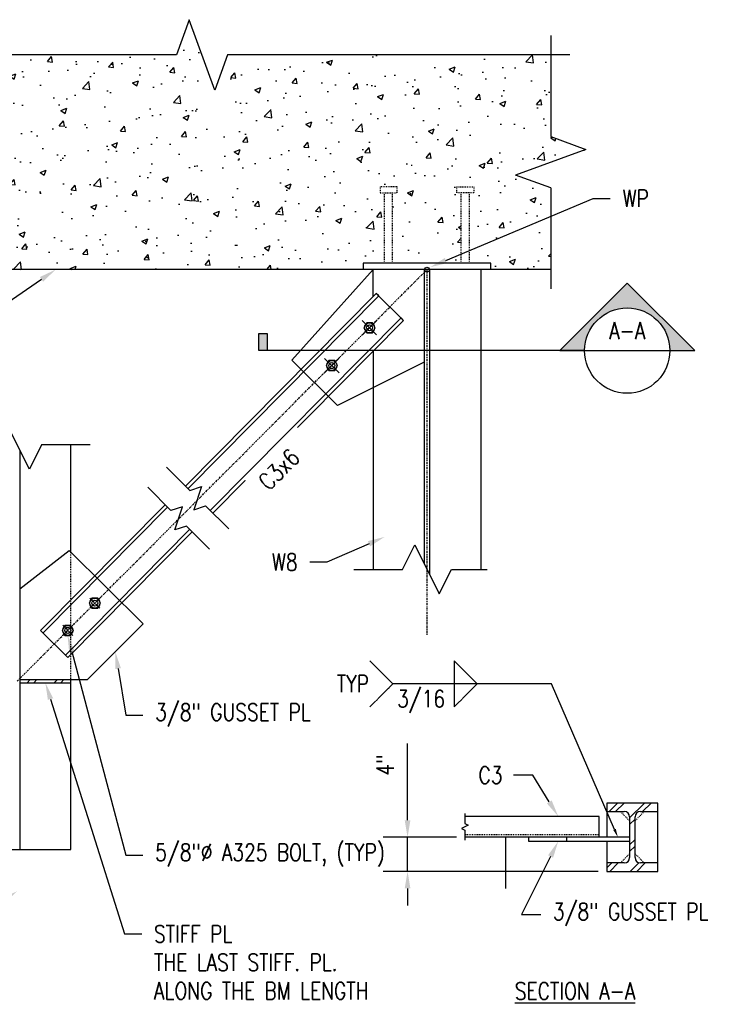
# Model space of a CAD drawing. Header units: inches. Extents: x -28 to 1146, y 41 to 191.
# Tile 12 of 13: x 642 to 724, y 50 to 165. Entities that reach past the tile are written whole.
import ezdxf
from ezdxf import colors
from ezdxf.entities.mleader import LeaderData, LeaderLine
from ezdxf.enums import TextEntityAlignment as Align
from ezdxf.math import Vec2, Vec3

# ---------------------------------------------------------------- set-up
doc = ezdxf.new("R2010")
doc.units = ezdxf.units.IN
doc.header["$MEASUREMENT"] = 0
for name, pattern in [('Center 1_4_', [0.53125, 0.25, -0.09375, 0.09375, -0.09375]), ('CENTER2', [1.125, 0.75, -0.125, 0.125, -0.125]), ('Dash', [0.25, 0.125, -0.125]), ('Hidden 3_32_', [0.140625, 0.09375, -0.046875])]:
    doc.linetypes.add(name, pattern=pattern)
doc.layers.add('A-WALL-PATT', color=8, linetype='Continuous', lineweight=18)
for name, color, linetype in [('G-ANNO-REFR', 2, 'Continuous'), ('M-DETL-PATT', 8, 'Continuous'), ('S-ANNO-DIMS', 1, 'Continuous'), ('S-ANNO-NOTE', 2, 'Continuous'), ('S-ANNO-SYMB', 2, 'Continuous'), ('S-DETL', 90, 'Continuous'), ('S-DETL-CNTR', 1, 'Center 1_4_'), ('S-DETL-HDLN', 1, 'Dash'), ('S-DETL-MEDM', 3, 'Continuous'), ('S-DETL-THIN', 1, 'Continuous')]:
    doc.layers.add(name, color=color, linetype=linetype)
doc.styles.add('Annotative', font='romans.shx', dxfattribs={"width": 0.8, "height": 0.125})
doc.styles.add('ROMANS', font='romans.shx', dxfattribs={"width": 0.8})
doc.dimstyles.new('Annotative', dxfattribs={"dimscale": 0, "dimtxt": 0.125, "dimasz": 0.125, "dimexe": 0.18, "dimexo": 0.0625, "dimgap": 0.09, "dimtad": 1, "dimdec": 3, "dimzin": 3, "dimdsep": 46, "dimlunit": 4, "dimtxsty": 'Annotative', "dimcen": 0.09, "dimclrt": 2, "dimazin": 2, "dimtfac": 1, "dimtdec": 3, "dimtmove": 0, "dimatfit": 0, "dimfxl": 1, "dimtfill": 1, "dimfrac": 2, "dimtolj": 1, "dimtzin": 0, "dimarcsym": 0})

# ---------------------------------------------------------------- blocks, each defined once
blk = doc.blocks.new('*D42')
at = {"layer": 'Defpoints', "color": 0, "transparency": 16777216}
for p in [(694.52, 69.51), (687.79, 65.51), (711.15, 65.51)]:
    blk.add_point(p, dxfattribs=at)
at = {"layer": 'S-ANNO-DIMS', "color": 0, "lineweight": -2, "transparency": 16777216}
for p, q in [((687.79, 71.51), (687.79, 80.51)), ((693.52, 69.51), (684.91, 69.51)), ((687.79, 65.51), (687.79, 69.51)), ((710.15, 65.51), (684.91, 65.51)), ((687.79, 63.51), (687.79, 61.51))]:
    blk.add_line(p, q, dxfattribs=at)
at = {"layer": 'S-ANNO-DIMS', "color": 0, "transparency": 16777216}
for points in [[(687.45, 71.51), (688.12, 71.51), (687.79, 69.51)], [(687.45, 63.51), (688.12, 63.51), (687.79, 65.51)]]:
    blk.add_solid(points, dxfattribs=at)
at = {"layer": 'S-ANNO-DIMS', "color": 2, "lineweight": -3, "transparency": 16777216, "insert": (685.16, 77.96), "char_height": 2, "width": 3.1065, "attachment_point": 5, "rotation": 90, "style": 'Annotative'}
blk.add_mtext('\\A1;4"', dxfattribs=at)
blk = doc.blocks.new('*U92')
at = {"layer": 'S-ANNO-DIMS', "color": 0, "linetype": 'CENTER2', "transparency": 16777216}
for p, q in [((-0.84, 0), (-0.12, 0)), ((0, 0.12), (0, 0.84)), ((0.12, 0), (0.84, 0)), ((0, -0.84), (0, -0.12))]:
    blk.add_line(p, q, dxfattribs=at)
at = {"layer": 'S-ANNO-DIMS', "color": 0, "linetype": 'Continuous', "transparency": 16777216}
for p, q in [((-0.06, 0), (0.06, 0)), ((0, -0.06), (0, 0.06))]:
    blk.add_line(p, q, dxfattribs=at)
blk = doc.blocks.new('*U93')
at = {"layer": 'S-ANNO-DIMS', "color": 0, "linetype": 'CENTER2', "transparency": 16777216}
for p, q in [((-0.84, 0), (-0.12, 0)), ((0, 0.12), (0, 0.84)), ((0.12, 0), (0.84, 0)), ((0, -0.84), (0, -0.12))]:
    blk.add_line(p, q, dxfattribs=at)
at = {"layer": 'S-ANNO-DIMS', "color": 0, "linetype": 'Continuous', "transparency": 16777216}
for p, q in [((-0.06, 0), (0.06, 0)), ((0, -0.06), (0, 0.06))]:
    blk.add_line(p, q, dxfattribs=at)
blk = doc.blocks.new('*U96')
at = {"lineweight": -3}
h = blk.add_hatch(color=256, dxfattribs=at)
edge = h.paths.add_edge_path()
edge.add_line((0.3125, 0), (0.4947, 0))
edge.add_line((0.4947, 0), (0, 0.4947))
edge.add_line((0, 0.4947), (-0.4947, 0))
edge.add_line((-0.4947, 0), (-0.3125, 0))
edge.add_arc((0, 0), 0.3125, 0, 180, ccw=False)
blk.add_hatch(color=256, dxfattribs=at).paths.add_polyline_path([(-2.6394, 0), (-2.7019, 0), (-2.7019, 0.125), (-2.6394, 0.125)])
for p, q in [((-0.4947, 0), (0, 0.4947)), ((0, 0.4947), (0.4947, 0)), ((-0.3125, 0), (0.3125, 0))]:
    blk.add_line(p, q, dxfattribs=at)
at = {"linetype": 'Continuous', "lineweight": -3}
blk.add_line((-0.3125, 0), (-2.7019, 0), dxfattribs=at)
at = {"lineweight": -3, "flags": 128}
blk.add_lwpolyline([(0.3125, 0), (0.4947, 0), (0, 0.4947), (-0.4947, 0), (-0.3125, 0, -1), (0.3125, 0)], format="xyb", close=True, dxfattribs=at)
blk.add_lwpolyline([(-2.6394, 0), (-2.7019, 0), (-2.7019, 0.125), (-2.6394, 0.125), (-2.6394, 0)], close=True, dxfattribs=at)
blk.add_lwpolyline([(0.3125, 0.0156), (0.3125, 0.0156)], dxfattribs=at)
blk.add_lwpolyline([(0.3125, 0.0156), (0.3125, 0.0156)], dxfattribs=at)
at = {"lineweight": -3}
blk.add_circle((0, 0), 0.3125, dxfattribs=at)
at = {"linetype": 'Continuous', "lineweight": -3, "style": 'ROMANS', "width": 0.8}
blk.add_attdef('X#', text='', height=0.125, dxfattribs=at).set_placement((0, 0.0469), align=Align.BOTTOM_CENTER)
blk.add_attdef('X-###', text='', height=0.125, dxfattribs=at).set_placement((0, -0.0469), align=Align.TOP_CENTER)

msp = doc.modelspace()

# ---------------------------------------------------------------- hatches: boundary and pattern name
at = {"layer": 'A-WALL-PATT', "lineweight": -3}
h = msp.add_hatch(dxfattribs=at)
h.set_pattern_fill('AR-CONC', color=8, style=0)
h.set_pattern_definition([(50, (279.947, 0), (7.1726, -0.62752), [0.75, -8.25]), (355, (279.947, 0), (-1.38751, 7.52192), [0.6, -6.6]), (100.4514, (280.5446, -0.052), (5.78509, 6.8944), [0.6374, -7.01142]), (46.1842, (279.947, 2), (10.67241, -1.6552), [1.125, -12.375]), (96.6356, (280.836, 1.862), (9.34662, 9.74119), [0.9561, -10.51714]), (351.1842, (279.947, 2), (9.34662, 9.74119), [0.9, -9.9]), (21, (280.947, 1.5), (5.96907, -4.02619), [0.75, -8.25]), (326, (280.947, 1.5), (2.43315, 7.2515), [0.6, -6.6]), (71.4514, (281.444, 1.1645), (8.40222, 3.22531), [0.6374, -7.01142]), (37.5, (279.947, 0), (0.121599, 3.328939), [0, -6.52, 0, -6.7, 0, -6.625]), (7.5, (279.947, 0), (2.630695, 3.944117), [0, -3.82, 0, -6.37, 0, -2.525]), (327.5, (277.717, 0), (5.338224, -0.225549), [0, -2.5, 0, -7.8, 0, -10.35]), (317.5, (276.717, 0), (5.83186, 1.00105), [0, -3.25, 0, -5.18, 0, -7.35])])
h.paths.add_polyline_path([(682.5659, 136.0426), (682.5659, 136.7926), (685.0934, 136.7926), (685.0934, 145.0603), (684.562, 145.0603), (684.562, 145.7689), (686.5698, 145.7689), (686.5698, 145.0603), (686.0383, 145.0603), (686.0383, 136.7926), (694.0934, 136.7926), (694.0934, 145.0603), (693.562, 145.0603), (693.562, 145.7689), (695.5698, 145.7689), (695.5698, 145.0603), (695.0383, 145.0603), (695.0383, 136.7926), (697.5659, 136.7926), (697.5659, 136.0426), (704.5902, 136.0426), (704.5902, 145.6318), (700.469, 147.1318), (708.7114, 150.1318), (704.5902, 151.6318), (704.5902, 161.221), (666.6783, 161.221), (665.1783, 157.0998), (662.1783, 165.3423), (660.6783, 161.221), (622.7664, 161.221), (622.7664, 151.6318), (626.8876, 150.1318), (618.6452, 147.1318), (622.7664, 145.6318), (622.7664, 136.0426), (663.1097, 136.0426)])
h = msp.add_hatch(dxfattribs=at)
h.set_pattern_fill('FP_10', color=8, style=0, pattern_type=2)
h.set_pattern_definition([(45, (279.947, 0), (-1.583919, 1.583919), []), (45, (279.947, 2.4), (-1.583919, 1.583919), [])])
h.paths.add_polyline_path([(648.3051, 87.6144), (648.3051, 87.9894), (642.3051, 87.9894), (642.3051, 87.6144)])
h.paths.add_polyline_path([(635.6781, 87.6144), (641.6781, 87.6144), (641.6781, 87.9894), (635.6781, 87.9894)])
at = {"layer": 'M-DETL-PATT', "lineweight": -3}
h = msp.add_hatch(dxfattribs=at)
h.set_pattern_fill('FP_10', color=8, style=0, pattern_type=2)
h.set_pattern_definition([(45, (298.697, -7.5807), (-1.583919, 1.583919), []), (45, (298.697, -5.1807), (-1.583919, 1.583919), [])])
h.paths.add_polyline_path([(717.1549, 65.511), (717.1549, 66.4954), (715.0953, 66.4954), (714.9331, 66.5167), (714.7819, 66.5793), (714.652, 66.679), (714.5524, 66.8088), (714.4898, 66.96), (714.4684, 67.1223), (714.4684, 71.8997), (714.4898, 72.062), (714.5524, 72.2132), (714.652, 72.3431), (714.7819, 72.4427), (714.9331, 72.5053), (715.0953, 72.5267), (717.1549, 72.5267), (717.1549, 73.511), (711.1549, 73.511), (711.1549, 72.5267), (713.2145, 72.5267), (713.3767, 72.5053), (713.528, 72.4427), (713.6578, 72.3431), (713.7574, 72.2132), (713.8201, 72.062), (713.8414, 71.8997), (713.8414, 67.1223), (713.8201, 66.96), (713.7574, 66.8088), (713.6578, 66.679), (713.528, 66.5793), (713.3767, 66.5167), (713.2145, 66.4954), (711.1549, 66.4954), (711.1549, 65.511)])

# ---------------------------------------------------------------- linework, layer by layer
at = {"layer": 'S-DETL', "lineweight": -3}
msp.add_line((642.3051, 87.6144), (648.3051, 87.6144), dxfattribs=at)
at = {"layer": 'S-DETL-CNTR', "lineweight": -3}
for p, q in [((641.9916, 87.8018), (690.0659, 136.0426)), ((690.0659, 136.0426), (690.0659, 93.2301))]:
    msp.add_line(p, q, dxfattribs=at)
at = {"layer": 'S-DETL-HDLN', "linetype": 'Hidden 3_32_', "lineweight": -3}
for p, q in [((684.562, 145.7689), (684.562, 145.0603)), ((686.5698, 145.7689), (684.562, 145.7689)), ((686.5698, 145.0603), (686.5698, 145.7689)), ((693.562, 145.0603), (693.562, 145.7689)), ((693.562, 145.7689), (695.5698, 145.7689)), ((695.5698, 145.7689), (695.5698, 145.0603)), ((684.562, 145.0603), (686.5698, 145.0603)), ((685.0934, 136.7926), (685.0934, 145.0603)), ((686.0383, 136.7926), (686.0383, 145.0603)), ((695.5698, 145.0603), (693.562, 145.0603)), ((694.0934, 136.7926), (694.0934, 145.0603)), ((695.0383, 136.7926), (695.0383, 145.0603)), ((648.3051, 86.0494), (648.3051, 102.8938)), ((712.7512, 72.5267), (713.8414, 71.4364)), ((715.5586, 72.5267), (714.4684, 71.4364)), ((710.2576, 69.8036), (694.5213, 69.8036)), ((712.7512, 66.4954), (713.8414, 67.5856)), ((715.5586, 66.4954), (714.4684, 67.5856))]:
    msp.add_line(p, q, dxfattribs=at)
at = {"layer": 'S-DETL-MEDM', "lineweight": -3}
for p, q in [((662.1783, 165.3423), (660.6783, 161.221)), ((665.1783, 157.0998), (662.1783, 165.3423)), ((704.5902, 163.471), (704.5902, 151.6318)), ((660.6783, 161.221), (620.5164, 161.221)), ((666.6783, 161.221), (665.1783, 157.0998)), ((706.8402, 161.221), (666.6783, 161.221)), ((704.5902, 151.6318), (708.7114, 150.1318)), ((708.7114, 150.1318), (700.469, 147.1318)), ((704.5902, 145.6318), (700.469, 147.1318)), ((704.5902, 145.6318), (704.5902, 133.7926)), ((697.5659, 136.7926), (682.5659, 136.7926)), ((682.5659, 136.7926), (682.5659, 136.0426)), ((697.5659, 136.0426), (697.5659, 136.7926)), ((704.5902, 136.0426), (622.7664, 136.0426)), ((674.2323, 125.4148), (683.7524, 136.0426)), ((683.7524, 132.8926), (683.7524, 136.0426)), ((689.7524, 136.0426), (689.7524, 101.5415)), ((690.3794, 136.0426), (690.3794, 100.2876)), ((696.3794, 136.0426), (696.3794, 100.9146)), ((684.116, 133.2595), (661.7442, 110.6787)), ((662.0336, 110.392), (684.4054, 132.9727)), ((684.4054, 132.9727), (684.116, 133.2595)), ((684.116, 133.2595), (687.3127, 130.0924)), ((687.0232, 130.3791), (664.6514, 107.7984)), ((664.9409, 107.5116), (687.3127, 130.0924)), ((684.1554, 128.4095), (682.4624, 130.0868)), ((682.4872, 128.3852), (684.1718, 130.0698)), ((682.9915, 129.8133), (682.6533, 129.2276)), ((683.6678, 129.8133), (682.9915, 129.8133)), ((684.0059, 129.2276), (683.6678, 129.8133)), ((687.3127, 130.0924), (687.0232, 130.3791)), ((682.6533, 129.2276), (682.9915, 128.6419)), ((682.9915, 128.6419), (683.6678, 128.6419)), ((683.6678, 128.6419), (684.0059, 129.2276)), ((683.7524, 126.4988), (683.7524, 100.9146)), ((679.5602, 120.1362), (674.2323, 125.4148)), ((679.7467, 123.9596), (678.0537, 125.6368)), ((678.0576, 123.9556), (679.7428, 125.6408)), ((678.562, 125.3839), (678.2239, 124.7982)), ((678.2239, 124.7982), (678.562, 124.2125)), ((679.2384, 125.3839), (678.562, 125.3839)), ((679.5765, 124.7982), (679.2384, 125.3839)), ((679.2384, 124.2125), (679.5765, 124.7982)), ((689.7524, 125.1979), (679.5602, 120.1362)), ((678.562, 124.2125), (679.2384, 124.2125)), ((643.4252, 112.6548), (640.558, 118.3892)), ((644.8588, 115.522), (643.4252, 112.6548)), ((650.5551, 115.522), (644.8588, 115.522)), ((648.3051, 102.8938), (648.3051, 115.522)), ((642.3051, 114.895), (642.3051, 68.0559)), ((659.5282, 112.8742), (662.2588, 110.1688)), ((660.0376, 107.8112), (657.3322, 110.5418)), ((662.2588, 110.1688), (663.6157, 110.6281)), ((663.6157, 110.6281), (662.7224, 107.9059)), ((659.341, 108.4845), (644.7448, 93.752)), ((645.0343, 93.4652), (659.6305, 108.1977)), ((661.3987, 108.2578), (660.0376, 107.8112)), ((660.48, 105.5441), (661.3987, 108.2578)), ((662.7224, 107.9059), (664.0793, 108.3652)), ((664.0793, 108.3652), (666.8099, 105.6599)), ((662.2483, 105.6042), (647.6521, 90.8716)), ((647.9415, 90.5848), (662.5377, 105.3174)), ((661.8411, 105.9907), (660.48, 105.5441)), ((664.5465, 103.2601), (661.8411, 105.9907)), ((642.3051, 98.6464), (648.0767, 103.1201)), ((648.0767, 103.1201), (656.7665, 94.5108)), ((687.1987, 100.9146), (688.6323, 103.7818)), ((688.6323, 103.7818), (691.4995, 98.0473)), ((681.5024, 100.9146), (687.1987, 100.9146)), ((691.4995, 98.0473), (692.9331, 100.9146)), ((692.9331, 100.9146), (697.1294, 100.9146)), ((650.7697, 97.5354), (650.4316, 96.9497)), ((650.4316, 96.9497), (650.7697, 96.3639)), ((651.4461, 97.5354), (650.7697, 97.5354)), ((651.7842, 96.9497), (651.4461, 97.5354)), ((651.4461, 96.3639), (651.7842, 96.9497)), ((650.7697, 96.3639), (651.4461, 96.3639)), ((644.7448, 93.752), (647.9415, 90.5848)), ((647.5932, 94.3478), (647.255, 93.7621)), ((647.255, 93.7621), (647.5932, 93.1764)), ((648.2695, 94.3478), (647.5932, 94.3478)), ((648.6077, 93.7621), (648.2695, 94.3478)), ((648.2695, 93.1764), (648.6077, 93.7621)), ((656.7665, 94.5108), (650.2451, 87.9894)), ((647.5932, 93.1764), (648.2695, 93.1764)), ((642.3051, 87.9894), (650.2451, 87.9894)), ((648.3051, 68.0559), (648.3051, 87.9894)), ((694.5213, 72.3081), (694.5213, 71.1244)), ((710.2576, 71.9485), (694.5213, 71.9485)), ((710.2576, 69.511), (710.2576, 71.9485)), ((713.8414, 71.8997), (713.8414, 67.1223)), ((694.9159, 70.9271), (694.1267, 70.5325)), ((694.1267, 70.5325), (694.5213, 70.3352)), ((694.5213, 71.1244), (694.9159, 70.9271)), ((694.5213, 70.3352), (694.5213, 69.1514)), ((713.8414, 69.511), (694.5213, 69.511)), ((701.9647, 69.511), (701.9647, 69.0408)), ((706.4186, 69.511), (706.4186, 69.0408)), ((701.9647, 69.0408), (713.8414, 69.0408)), ((635.6781, 68.0559), (648.3051, 68.0559)), ((711.1549, 65.511), (717.1549, 65.511))]:
    msp.add_line(p, q, dxfattribs=at)
for centre, radius in [((690.0659, 136.0426), 0.2812), ((683.3296, 129.2276), 0.5857), ((683.3296, 129.2276), 0.3516), ((678.9002, 124.7982), 0.5857), ((678.9002, 124.7982), 0.3516), ((651.1079, 96.9497), 0.5857), ((651.1079, 96.9497), 0.3516), ((647.9313, 93.7621), 0.5857), ((647.9313, 93.7621), 0.3516)]:
    msp.add_circle(centre, radius, dxfattribs=at)
for centre, start, end in [((715.0953, 71.8997), 90, 180), ((713.2145, 67.1223), 270, 0), ((715.0953, 67.1223), 180, 270)]:
    msp.add_arc(centre, 0.627, start, end, dxfattribs=at)
at = {"layer": 'S-DETL-THIN', "lineweight": -3}
for p, q in [((717.1549, 73.511), (711.1549, 73.511)), ((711.1549, 73.511), (711.1549, 69.511)), ((717.1549, 65.511), (717.1549, 73.511)), ((711.1549, 72.5267), (713.2145, 72.5267)), ((714.4684, 67.1223), (714.4684, 71.8997)), ((715.0953, 72.5267), (717.1549, 72.5267)), ((699.295, 69.511), (699.295, 63.511)), ((711.1549, 69.0408), (711.1549, 65.511)), ((713.2145, 66.4954), (711.1549, 66.4954)), ((717.1549, 66.4954), (715.0953, 66.4954))]:
    msp.add_line(p, q, dxfattribs=at)
msp.add_arc((713.2145, 71.8997), 0.627, 360, 90, dxfattribs=at)

# ---------------------------------------------------------------- block references
at = {"layer": 'G-ANNO-REFR', "lineweight": -3}
ref = msp.add_blockref('*U96', (713.5534, 126.5501), dxfattribs=dict(at, xscale=16, yscale=16, zscale=16))
ref.add_attrib('X#', 'A-A', dxfattribs={"layer": '0', "color": 1, "linetype": 'Continuous', "lineweight": -2, "height": 2, "style": 'ROMANS', "width": 0.8}).set_placement((713.5534, 127.3001), align=Align.BOTTOM_CENTER)
at = {"layer": 'S-ANNO-DIMS', "linetype": 'CENTER2', "rotation": 45.00000000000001}
for name, p in [('*U93', (651.1079, 96.9497)), ('*U92', (647.9313, 93.7621))]:
    msp.add_blockref(name, p, dxfattribs=at)

# ---------------------------------------------------------------- texts
at = {"layer": 'S-ANNO-NOTE', "lineweight": -3, "insert": (700.3799, 52.4842), "char_height": 2, "width": 17.942019, "attachment_point": 1, "line_spacing_factor": 0.981704, "style": 'Annotative'}
msp.add_mtext('{\\LSECTION A-A}', dxfattribs=at)

# ---------------------------------------------------------------- dimensions: what is measured, and where the dimension line sits
at = {"layer": 'S-ANNO-DIMS', "lineweight": -3}
dim = msp.add_linear_dim(base=(687.7857, 65.511), p1=(694.5213, 69.511), p2=(711.1549, 65.511), angle=90, dimstyle='Annotative', override={"dimpost": '\\X', "dimtfill": 0}, dxfattribs=at)
dim.commit()
dim.dimension.update_dxf_attribs({"geometry": '*D42', "text_midpoint": (687.7857, 77.9605), "dimtype": 160})

# ---------------------------------------------------------------- leaders
at = {"layer": 'S-ANNO-NOTE', "lineweight": -3}
ml = msp.add_multileader_mtext('Standard', dxfattribs=at)
ml.set_content('\\A1;WP', color=256, style='Annotative')
ml.set_leader_properties(color=1, linetype='ByLayer', lineweight=-1)
ml.build(insert=Vec2(0, 0))
ml.multileader.update_dxf_attribs({"text_right_attachment_type": 3, "dogleg_length": 0.125, "arrow_head_size": 2, "scale": 16})
ctx = ml.context
ctx.base_point, ctx.scale, ctx.char_height, ctx.arrow_head_size, ctx.landing_gap_size, ctx.plane_origin = Vec3(711.5703, 144.3975), 16, 2, 2, 1.44, Vec3(735.5682, 116.2721)
ctx.right_attachment = 3
notes = []
notes.append((ctx, [(0, (1, 1, 0), (709.5703, 144.3975), (1, 0), 2, [(0, [(690.4438, 136.3304)], 0, [])])]))
ctx.mtext.insert, ctx.mtext.width, ctx.mtext.flow_direction = Vec3(713.0103, 145.3975), 5.231143, 5
ml = msp.add_multileader_mtext('Standard', dxfattribs=at)
ml.set_content('\\A1;GUSSET PL 3/8x5x0\'-5"', color=256, style='Annotative')
ml.set_leader_properties(color=1, linetype='ByLayer', lineweight=-1)
ml.build(insert=Vec2(0, 0))
ml.multileader.update_dxf_attribs({"text_right_attachment_type": 3, "dogleg_length": 0.125, "arrow_head_size": 2, "scale": 16})
ctx = ml.context
ctx.base_point, ctx.scale, ctx.char_height, ctx.arrow_head_size, ctx.landing_gap_size, ctx.plane_origin = Vec3(461.0928, 137), 16, 2, 2, 1.44, Vec3(489.3759, 113.009)
ctx.right_attachment = 3
notes.append((ctx, [(0, (1, 1, 0), (459.0928, 137), (1, 0), 2, [(0, [(437.4566, 139.2209)], 0, [])])]))
ctx.mtext.insert, ctx.mtext.width, ctx.mtext.flow_direction = Vec3(462.5328, 138.3333), 34.793942, 5
ml = msp.add_multileader_mtext('Standard', dxfattribs=at)
ml.set_content('\\A1;FACE OF HEADER BM', color=256, style='Annotative')
ml.set_leader_properties(color=1, linetype='ByLayer', lineweight=-1)
ml.build(insert=Vec2(0, 0))
ml.multileader.update_dxf_attribs({"text_right_attachment_type": 3, "dogleg_length": 0.125, "arrow_head_size": 2, "scale": 16})
ctx = ml.context
ctx.base_point, ctx.scale, ctx.char_height, ctx.arrow_head_size, ctx.landing_gap_size, ctx.plane_origin = Vec3(607.0395, 129.8444), 16, 2, 2, 1.44, Vec3(650.1486, 105.9266)
ctx.right_attachment = 3
notes.append((ctx, [(1, (1, 1, 0), (637.5195, 129.8444), (-1, 0), 2, [(0, [(646.4937, 136.0426)], 0, [])])]))
ctx.mtext.insert, ctx.mtext.width, ctx.mtext.flow_direction = Vec3(608.4795, 130.8444), 29.215277, 5
ml = msp.add_multileader_mtext('Standard', dxfattribs=at)
ml.set_content('\\A1;L5X5X1/2', color=256, style='Annotative')
ml.set_leader_properties(color=1, linetype='ByLayer', lineweight=-1)
ml.build(insert=Vec2(0, 0))
ml.multileader.update_dxf_attribs({"text_right_attachment_type": 3, "dogleg_length": 0.125, "arrow_head_size": 2, "scale": 16})
ctx = ml.context
ctx.base_point, ctx.scale, ctx.char_height, ctx.arrow_head_size, ctx.landing_gap_size, ctx.plane_origin = Vec3(461.0928, 130.1038), 16, 2, 2, 1.44, Vec3(488.7659, 110.1367)
ctx.right_attachment = 3
notes.append((ctx, [(0, (1, 1, 0), (459.0928, 130.1038), (1, 0), 2, [(0, [(447.3326, 125.0069)], 0, [])])]))
ctx.mtext.insert, ctx.mtext.width, ctx.mtext.flow_direction = Vec3(462.5328, 131.4372), 28.764995, 5
ml = msp.add_multileader_mtext('Standard', dxfattribs=at)
ml.set_content('\\A1;W8', color=256, style='Annotative')
ml.set_leader_properties(color=1, linetype='ByLayer', lineweight=-1)
ml.build(insert=Vec2(0, 0))
ml.multileader.update_dxf_attribs({"text_right_attachment_type": 3, "dogleg_length": 0.125, "arrow_head_size": 2, "scale": 16})
ctx = ml.context
ctx.base_point, ctx.scale, ctx.char_height, ctx.arrow_head_size, ctx.landing_gap_size, ctx.plane_origin = Vec3(670.481, 101.7654), 16, 2, 2, 1.44, Vec3(692.1216, 67.2082)
ctx.right_attachment, ctx.text_align_type = 3, 2
notes.append((ctx, [(1, (1, 1, 0), (678.3324, 101.7654), (-1, 0), 2, [(0, [(685.0989, 104.7163)], 0, [])])]))
ctx.mtext.insert, ctx.mtext.width, ctx.mtext.alignment, ctx.mtext.flow_direction = Vec3(674.8924, 102.7654), 6.068899, 3, 5
ml = msp.add_multileader_mtext('Standard', dxfattribs=at)
ml.set_content('\\A1;5/8"%%C A325 BOLT, (TYP)', color=256, style='Annotative')
ml.set_leader_properties(color=1, linetype='ByLayer', lineweight=-1)
ml.build(insert=Vec2(0, 0))
ml.multileader.update_dxf_attribs({"text_right_attachment_type": 3, "dogleg_length": 0.125, "arrow_head_size": 2, "scale": 16})
ctx = ml.context
ctx.base_point, ctx.scale, ctx.char_height, ctx.arrow_head_size, ctx.landing_gap_size, ctx.plane_origin = Vec3(656.7489, 67.4078), 16, 2, 2, 1.44, Vec3(695.6724, 1.8072)
ctx.right_attachment = 3
notes.append((ctx, [(0, (1, 1, 0), (654.7489, 67.4078), (1, 0), 2, [(0, [(647.9022, 93.2054)], 0, [])])]))
ctx.mtext.insert, ctx.mtext.width, ctx.mtext.flow_direction = Vec3(658.1889, 68.7411), 16.014676, 5
ml = msp.add_multileader_mtext('Standard', dxfattribs=at)
ml.set_content('\\A1;3/8" GUSSET PL', color=256, style='Annotative')
ml.set_leader_properties(color=1, linetype='ByLayer', lineweight=-1)
ml.build(insert=Vec2(0, 0))
ml.multileader.update_dxf_attribs({"text_right_attachment_type": 3, "dogleg_length": 0.125, "arrow_head_size": 2, "scale": 16})
ctx = ml.context
ctx.base_point, ctx.scale, ctx.char_height, ctx.arrow_head_size, ctx.landing_gap_size, ctx.plane_origin = Vec3(656.7489, 83.8362), 16, 2, 2, 1.44, Vec3(702.7189, 51.5131)
ctx.right_attachment = 3
notes.append((ctx, [(0, (1, 1, 0), (654.7489, 83.8362), (1, 0), 2, [(0, [(653.5058, 91.2501)], 0, [])])]))
ctx.mtext.insert, ctx.mtext.width, ctx.mtext.flow_direction = Vec3(658.1889, 85.1695), 21.133246, 5
ml = msp.add_multileader_mtext('Standard', dxfattribs=at)
ml.set_content('\\A1;STIFF PL\\PTHE LAST STIFF. PL.\\PALONG THE BM LENGTH', color=256, style='Annotative')
ml.set_leader_properties(color=1, linetype='ByLayer', lineweight=-1)
ml.build(insert=Vec2(0, 0))
ml.multileader.update_dxf_attribs({"text_right_attachment_type": 3, "dogleg_length": 0.125, "arrow_head_size": 2, "scale": 16})
ctx = ml.context
ctx.base_point, ctx.scale, ctx.char_height, ctx.arrow_head_size, ctx.landing_gap_size, ctx.plane_origin = Vec3(656.604, 58.1787), 16, 2, 2, 1.44, Vec3(701.7547, 13.3259)
ctx.right_attachment = 3
notes.append((ctx, [(0, (1, 1, 0), (654.604, 58.1787), (1, 0), 2, [(0, [(645.3051, 87.6144)], 0, [])])]))
ctx.mtext.insert, ctx.mtext.width, ctx.mtext.flow_direction = Vec3(658.044, 59.1787), 30.511063, 5
ml = msp.add_multileader_mtext('Standard', dxfattribs=at)
ml.set_content('\\A1;C3', color=256, style='Annotative')
ml.set_leader_properties(color=1, linetype='ByLayer', lineweight=-1)
ml.build(insert=Vec2(0, 0))
ml.multileader.update_dxf_attribs({"text_right_attachment_type": 3, "dogleg_length": 0.36, "arrow_head_size": 2, "scale": 16})
ctx = ml.context
ctx.base_point, ctx.scale, ctx.char_height, ctx.arrow_head_size, ctx.landing_gap_size, ctx.plane_origin = Vec3(694.6685, 76.7838), 16, 2, 2, 1.44, Vec3(751.9804, 42.3519)
ctx.right_attachment = 3
notes.append((ctx, [(1, (1, 1, 0), (702.4793, 76.7838), (-1, 0), 2.2642, [(0, [(705.4653, 71.9485)], 0, [])])]))
ctx.mtext.insert, ctx.mtext.width, ctx.mtext.defined_height, ctx.mtext.flow_direction = Vec3(696.1085, 77.7838), 4.064725, 2.3569, 5
ml = msp.add_multileader_mtext('Standard', dxfattribs=at)
ml.set_content('\\A1;3/8" GUSSET PL', color=256, style='Annotative')
ml.set_leader_properties(color=1, linetype='ByLayer', lineweight=-1)
ml.build(insert=Vec2(0, 0))
ml.multileader.update_dxf_attribs({"text_right_attachment_type": 3, "dogleg_length": 0.36, "arrow_head_size": 2, "scale": 16})
ctx = ml.context
ctx.base_point, ctx.scale, ctx.char_height, ctx.arrow_head_size, ctx.landing_gap_size, ctx.plane_origin = Vec3(703.4043, 60.4623), 16, 2, 2, 1.44, Vec3(751.9804, 21.5416)
ctx.right_attachment = 3
notes.append((ctx, [(0, (1, 1, 0), (701.1401, 60.4623), (1, 0), 2.2642, [(0, [(705.4653, 69.0408)], 0, [])])]))
ctx.mtext.insert, ctx.mtext.width, ctx.mtext.defined_height, ctx.mtext.flow_direction = Vec3(704.8443, 61.7956), 20.683069, 2.3569, 5
ml = msp.add_multileader_mtext('Standard', dxfattribs=at)
ml.set_content('\\A1;SYMM ABOUT CL', color=256, style='Annotative')
ml.set_leader_properties(color=1, linetype='ByLayer', lineweight=-1)
ml.build(insert=Vec2(0, 0))
ml.multileader.update_dxf_attribs({"text_right_attachment_type": 3, "dogleg_length": 0.125, "arrow_head_size": 2, "scale": 16})
ctx = ml.context
ctx.base_point, ctx.scale, ctx.char_height, ctx.arrow_head_size, ctx.landing_gap_size, ctx.plane_origin = Vec3(607.0395, 56.4908), 16, 2, 2, 1.44, Vec3(644.9347, 29.0841)
ctx.right_attachment = 3
notes.append((ctx, [(1, (1, 1, 0), (631.8052, 56.4908), (-1, 0), 2, [(0, [(641.9916, 63.1785)], 0, [])])]))
ctx.mtext.insert, ctx.mtext.width, ctx.mtext.flow_direction = Vec3(608.4795, 57.4908), 22.464838, 5
at = {"layer": 'S-ANNO-SYMB', "lineweight": -3}
ml = msp.add_multileader_mtext('Standard', dxfattribs=at)
ml.set_content('', color=256, style='Annotative')
ml.set_leader_properties(color=256, linetype='ByLayer', lineweight=-1)
ml.build(insert=Vec2(0, 0))
ml.multileader.update_dxf_attribs({"text_right_attachment_type": 3, "dogleg_length": 0.36, "arrow_head_size": 1, "scale": 8})
ctx = ml.context
ctx.base_point, ctx.scale, ctx.char_height, ctx.arrow_head_size, ctx.landing_gap_size, ctx.plane_origin = Vec3(702.3734, 87.4981), 8, 1, 1, 0.72, Vec3(716.556, 86.803)
ctx.right_attachment, ctx.text_align_type = 3, 2
notes.append((ctx, [(0, (1, 1, 0), (704.6539, 87.4981), (-1, 0), 0.8404, [(1, [(712.4623, 69.511)], 0, [])])]))
ctx.mtext.insert, ctx.mtext.alignment, ctx.mtext.flow_direction = Vec3(703.0934, 87.9981), 3, 5
for ctx, leaders in notes:
    for number, flags, end, landing, length, lines in leaders:
        leader = LeaderData()
        leader.index, (leader.has_last_leader_line, leader.has_dogleg_vector, leader.attachment_direction) = number, flags
        leader.last_leader_point, leader.dogleg_vector, leader.dogleg_length = Vec3(end), Vec3(landing), length
        for number, points, colour, breaks in lines:
            line = LeaderLine()
            line.index, line.vertices, line.color, line.breaks = number, Vec3.list(points), colors.encode_raw_color(colour), breaks
            leader.lines.append(line)
        ctx.leaders.append(leader)

# ---------------------------------------------------------------- next in the draw order: texts
at = {"layer": 'S-ANNO-NOTE', "lineweight": -3, "insert": (670.1098, 111.4397), "char_height": 2, "width": 6.667591, "attachment_point": 1, "rotation": 45, "line_spacing_factor": 0.981704, "style": 'Annotative', "bg_fill": 2}
msp.add_mtext('\\pxt3.2,6.4,9.6,12.8,16,19.2,22.4,25.6,28.8,32,35.2,38.4,41.6,44.8,48,51.2,54.4,57.6,60.8,64,67.2,70.4,73.6,76.8,80,83.2,86.4,89.6,92.8,96,99.2,102.4;{C3x6}', dxfattribs=at)
at = {"layer": 'S-ANNO-SYMB', "lineweight": -3, "char_height": 2, "line_spacing_factor": 0.981704, "style": 'Annotative', "bg_fill": 2}
for s, insert, width, attachment_point in [('\\pxqr,t3.2,6.4,9.6,12.8,16,19.2,22.4,25.6,28.8,32,35.2,38.4,41.6,44.8,48,51.2,54.4,57.6,60.8,64,67.2,70.4,73.6,76.8,80,83.2,86.4,89.6,92.8,96,99.2,102.4;{TYP}', (683.2632, 87.4981), 4.443364, 6), ('\\pxt3.2,6.4,9.6,12.8,16,19.2,22.4,25.6,28.8,32,35.2,38.4,41.6,44.8,48,51.2,54.4,57.6,60.8,64,67.2,70.4,73.6,76.8,80,83.2,86.4,89.6,92.8,96,99.2,102.4;{3/16}', (686.5613, 86.7482), 6.667591, 1)]:
    msp.add_mtext(s, dxfattribs=dict(at, insert=insert, width=width, attachment_point=attachment_point))

# ---------------------------------------------------------------- next in the draw order: linework, layer by layer
at = {"layer": 'S-ANNO-NOTE', "lineweight": -3}
for p, q in [((686.0787, 87.4981), (683.3728, 90.204)), ((693.2566, 90.204), (693.2566, 84.7922)), ((693.2566, 90.204), (695.9625, 87.4981)), ((686.0787, 87.4981), (683.3728, 84.7922)), ((703.8134, 87.4981), (686.0787, 87.4981)), ((693.2566, 84.7922), (695.9625, 87.4981))]:
    msp.add_line(p, q, dxfattribs=at)

doc.saveas('drawing.dxf')
